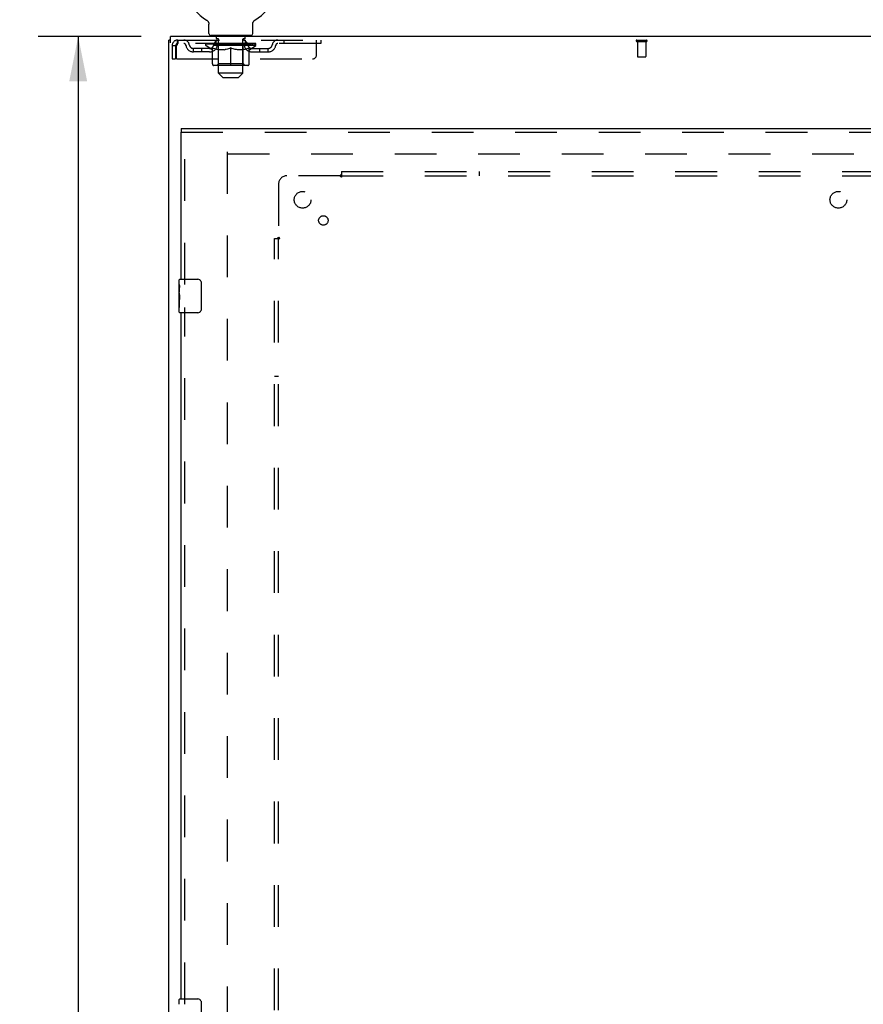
# Model space of a CAD drawing. Header units: inches. Extents: x 0 to 227, y 0 to 147.
# Tile 13 of 26: x 66 to 91, y 66 to 96. Entities that reach past the tile are written whole.
import ezdxf

# ---------------------------------------------------------------- set-up
doc = ezdxf.new("R2010")
doc.units = ezdxf.units.IN
doc.header["$LTSCALE"] = 12.466667
doc.header["$MEASUREMENT"] = 0
doc.linetypes.add('HIDDEN', pattern=[0.2, 0.1, -0.1])
doc.layers.get('0').update_dxf_attribs({"linetype": 'CONTINUOUS'})
for name, color, linetype in [('DEFAULT_2', 8, 'HIDDEN'), ('DIMENSIONS', 7, 'CONTINUOUS'), ('DOOR_ASSEMBLY', 7, 'CONTINUOUS'), ('SUBPANEL', 7, 'CONTINUOUS')]:
    doc.layers.add(name, color=color, linetype=linetype)
doc.styles.get("Standard").update_dxf_attribs({"font": 'arial.ttf'})
doc.dimstyles.new('DIMSTYLE_1', dxfattribs={"dimtxt": 1, "dimasz": 1.333333, "dimexe": 0.09, "dimexo": 0.07, "dimgap": 0.0375, "dimtad": 0, "dimtih": 1, "dimtoh": 1, "dimzin": 4, "dimdsep": 46, "dimtxsty": 'Standard', "dimblk": '_FILLED', "dimblk1": '_FILLED', "dimblk2": '_FILLED', "dimcen": 0.09, "dimadec": 3, "dimazin": 1, "dimtfac": 1, "dimtdec": 3, "dimtofl": 0, "dimtmove": 0, "dimatfit": 3, "dimldrblk": '_FILLED', "dimfxl": 0, "dimtolj": 1, "dimtzin": 4, "dimarcsym": 0})

# ---------------------------------------------------------------- blocks, each defined once
blk = doc.blocks.new('_FILLED')
at = {"color": 0, "linetype": 'ByBlock'}
blk.add_solid([(0, 0), (-1, 0.2), (-1, -0.2)], dxfattribs=at)
blk = doc.blocks.new('*D15')
at = {"layer": 'DIMENSIONS', "color": 2, "linetype": 'Continuous'}
for p, q in [((69.608, 95.128), (66.526, 95.128)), ((67.726, 95.128), (67.726, 54.128)), ((67.726, 11.128), (67.726, 52.128)), ((69.608, 11.128), (66.526, 11.128))]:
    blk.add_line(p, q, dxfattribs=at)
at = {"layer": 'DIMENSIONS', "color": 2, "linetype": 'Continuous', "xscale": 1.3333333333, "yscale": 1.3333333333, "zscale": 1.3333333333}
for p, rotation in [((67.726, 95.128), 90), ((67.726, 11.128), 270)]:
    blk.add_blockref('_FILLED', p, dxfattribs=dict(at, rotation=rotation))
at = {"layer": 'DIMENSIONS', "color": 2, "linetype": 'Continuous', "insert": (67.726, 53.628), "char_height": 1, "width": 3.49442, "attachment_point": 2, "line_spacing_factor": 0.9}
blk.add_mtext('84.00', dxfattribs=at)

msp = doc.modelspace()

# ---------------------------------------------------------------- linework, layer by layer
at = {"color": 7, "linetype": 'Continuous'}
for p, q in [((71.56, 95.619), (71.565, 95.616)), ((71.562, 95.618), (71.561, 95.619)), ((71.565, 95.616), (71.569, 95.614)), ((71.569, 95.614), (71.573, 95.61)), ((71.573, 95.611), (71.577, 95.607)), ((71.577, 95.607), (71.581, 95.604)), ((71.581, 95.604), (71.585, 95.6)), ((71.585, 95.601), (71.589, 95.597)), ((72.978, 95.597), (72.982, 95.601)), ((72.982, 95.6), (72.986, 95.604)), ((72.986, 95.604), (72.99, 95.607)), ((72.99, 95.607), (72.994, 95.611)), ((72.994, 95.61), (72.998, 95.614)), ((72.998, 95.614), (73.002, 95.616)), ((72.998, 95.614), (72.999, 95.614)), ((73.002, 95.616), (73.006, 95.619)), ((73.006, 95.619), (73.005, 95.618)), ((71.589, 95.597), (71.592, 95.593)), ((71.592, 95.593), (71.596, 95.589)), ((71.595, 95.589), (71.599, 95.585)), ((71.599, 95.585), (71.602, 95.581)), ((71.602, 95.581), (71.605, 95.577)), ((71.605, 95.577), (71.608, 95.572)), ((71.608, 95.572), (71.61, 95.568)), ((71.61, 95.568), (71.613, 95.563)), ((71.613, 95.563), (71.615, 95.559)), ((71.615, 95.559), (71.617, 95.554)), ((71.617, 95.554), (71.619, 95.549)), ((71.619, 95.549), (71.621, 95.544)), ((71.621, 95.544), (71.623, 95.539)), ((71.622, 95.539), (71.624, 95.534)), ((71.624, 95.534), (71.625, 95.529)), ((71.625, 95.529), (71.626, 95.524)), ((71.626, 95.524), (71.627, 95.519)), ((71.627, 95.519), (71.628, 95.514)), ((71.628, 95.514), (71.628, 95.509)), ((71.628, 95.509), (71.628, 95.504)), ((71.628, 95.504), (71.628, 95.499)), ((71.628, 95.218), (71.628, 95.499)), ((72.938, 95.503), (72.939, 95.509)), ((72.938, 95.499), (72.938, 95.504)), ((72.938, 95.499), (72.938, 95.503)), ((72.938, 95.218), (72.938, 95.499)), ((72.939, 95.514), (72.94, 95.519)), ((72.939, 95.509), (72.939, 95.514)), ((72.94, 95.519), (72.941, 95.524)), ((72.941, 95.524), (72.942, 95.529)), ((72.942, 95.529), (72.943, 95.534)), ((72.943, 95.534), (72.944, 95.539)), ((72.944, 95.539), (72.946, 95.544)), ((72.946, 95.544), (72.948, 95.549)), ((72.948, 95.549), (72.95, 95.554)), ((72.95, 95.554), (72.952, 95.559)), ((72.952, 95.559), (72.954, 95.563)), ((72.954, 95.563), (72.957, 95.568)), ((72.956, 95.568), (72.959, 95.572)), ((72.959, 95.572), (72.962, 95.577)), ((72.962, 95.577), (72.965, 95.581)), ((72.965, 95.581), (72.968, 95.585)), ((72.968, 95.585), (72.971, 95.589)), ((72.971, 95.589), (72.975, 95.593)), ((72.975, 95.593), (72.978, 95.597)), ((70.481, 95.024), (70.429, 95.024)), ((71.688, 95.128), (71.688, 95.158)), ((72.878, 95.158), (71.688, 95.158)), ((72.878, 95.128), (72.878, 95.158))]:
    msp.add_line(p, q, dxfattribs=at)
at = {"color": 3, "linetype": 'Continuous'}
for p, q in [((70.429, 11.232), (70.429, 95.024)), ((70.481, 94.939), (70.481, 95.128)), ((109.877, 95.128), (70.481, 95.128))]:
    msp.add_line(p, q, dxfattribs=at)
at = {"color": 7, "linetype": 'Continuous'}
for centre, radius, start, end in [((72.283, 96.83), 1.41, 300.818, 239.182), ((71.688, 95.218), 0.06, 180, 270), ((72.878, 95.218), 0.06, 270, 360)]:
    msp.add_arc(centre, radius, start, end, dxfattribs=at)
at = {"layer": 'DEFAULT_2', "color": 8, "linetype": 'HIDDEN'}
for p, q in [((71.56, 95.619), (71.56, 95.619)), ((71.568, 95.614), (71.569, 95.614)), ((73.007, 95.619), (73.006, 95.619)), ((73.006, 95.619), (73.007, 95.619)), ((70.7, 95.024), (70.7, 94.92)), ((70.7, 95.024), (74.971, 95.024)), ((71.846, 94.92), (71.846, 95.024)), ((71.853, 95.068), (71.853, 95.148)), ((71.921, 95.058), (71.863, 95.058)), ((71.918, 94.038), (71.918, 95.048)), ((72.703, 95.058), (72.646, 95.058)), ((72.648, 94.038), (72.648, 95.048)), ((72.713, 95.068), (72.713, 95.148)), ((72.721, 94.92), (72.721, 95.024)), ((73.871, 95.024), (73.871, 94.92)), ((74.846, 94.586), (74.846, 95.024)), ((74.971, 95.024), (74.971, 94.92)), ((84.412, 95.024), (84.696, 95.024)), ((70.533, 94.857), (70.533, 94.461)), ((70.533, 94.857), (70.637, 94.857)), ((70.637, 94.857), (70.637, 94.461)), ((70.667, 94.461), (70.667, 94.857)), ((74.971, 94.92), (70.7, 94.92)), ((71.169, 94.669), (71.169, 94.773)), ((71.652, 94.773), (71.169, 94.773)), ((71.419, 94.669), (71.419, 94.773)), ((71.54, 94.865), (71.54, 94.92)), ((71.726, 94.735), (71.54, 94.865)), ((73.027, 94.865), (71.54, 94.865)), ((71.551, 94.912), (71.551, 94.92)), ((71.562, 94.908), (71.562, 94.912)), ((71.562, 94.908), (73.005, 94.908)), ((71.572, 94.908), (71.572, 94.912)), ((71.573, 94.908), (71.573, 94.912)), ((71.585, 94.912), (71.585, 94.92)), ((71.604, 94.908), (71.604, 94.912)), ((71.606, 94.908), (71.606, 94.912)), ((71.64, 94.912), (71.64, 94.92)), ((71.657, 94.908), (71.657, 94.912)), ((71.66, 94.908), (71.66, 94.912)), ((71.897, 94.912), (71.668, 94.912)), ((71.714, 94.912), (71.714, 94.92)), ((71.715, 94.908), (71.715, 94.912)), ((71.716, 94.908), (71.716, 94.912)), ((71.719, 94.908), (71.719, 94.912)), ((71.726, 94.735), (71.733, 94.735)), ((71.729, 94.908), (71.729, 94.912)), ((71.729, 94.908), (71.729, 94.912)), ((71.733, 94.908), (71.733, 94.912)), ((71.733, 94.31), (71.733, 94.79)), ((71.733, 94.79), (71.768, 94.776)), ((71.736, 94.908), (71.736, 94.913)), ((71.74, 94.908), (71.74, 94.912)), ((71.759, 94.908), (71.759, 94.912)), ((71.802, 94.765), (71.767, 94.776)), ((71.777, 94.908), (71.777, 94.912)), ((71.78, 94.908), (71.78, 94.915)), ((71.835, 94.755), (71.801, 94.765)), ((71.805, 94.908), (71.805, 94.912)), ((71.806, 94.912), (71.806, 94.92)), ((71.817, 94.908), (71.817, 94.912)), ((71.822, 94.908), (71.822, 94.912)), ((71.83, 94.908), (71.83, 94.912)), ((71.868, 94.746), (71.835, 94.755)), ((71.846, 94.908), (71.846, 94.917)), ((71.866, 94.908), (71.866, 94.912)), ((71.901, 94.74), (71.868, 94.746)), ((71.869, 94.908), (71.869, 94.912)), ((71.897, 94.908), (71.897, 94.912)), ((71.934, 94.735), (71.901, 94.74)), ((71.975, 94.912), (71.909, 94.912)), ((71.912, 94.912), (71.912, 94.92)), ((71.917, 94.313), (71.917, 94.862)), ((71.92, 94.908), (71.92, 94.912)), ((71.925, 94.908), (71.925, 94.912)), ((71.932, 94.908), (71.932, 94.918)), ((72.082, 94.735), (71.934, 94.735)), ((71.94, 94.908), (71.94, 94.912)), ((71.951, 94.908), (71.951, 94.912)), ((71.975, 94.908), (71.975, 94.912)), ((72.063, 94.912), (72, 94.912)), ((72.024, 94.908), (72.024, 94.912)), ((72.029, 94.912), (72.029, 94.92)), ((72.034, 94.908), (72.034, 94.912)), ((72.036, 94.908), (72.036, 94.919)), ((72.04, 94.908), (72.04, 94.912)), ((72.049, 94.908), (72.049, 94.912)), ((72.063, 94.908), (72.063, 94.912)), ((72.082, 94.735), (72.115, 94.74)), ((72.157, 94.912), (72.099, 94.912)), ((72.149, 94.746), (72.115, 94.74)), ((72.116, 94.908), (72.116, 94.912)), ((72.182, 94.755), (72.148, 94.746)), ((72.149, 94.912), (72.241, 94.917)), ((72.154, 94.912), (72.154, 94.92)), ((72.155, 94.92), (72.154, 94.92)), ((72.155, 94.912), (72.155, 94.92)), ((72.155, 94.908), (72.155, 94.912)), ((72.157, 94.908), (72.157, 94.912)), ((72.16, 94.908), (72.16, 94.912)), ((72.161, 94.908), (72.161, 94.912)), ((72.215, 94.765), (72.181, 94.755)), ((72.204, 94.912), (72.278, 94.912)), ((72.213, 94.908), (72.213, 94.912)), ((72.249, 94.776), (72.215, 94.765)), ((72.216, 94.912), (72.216, 94.916)), ((72.241, 94.912), (72.241, 94.917)), ((72.283, 94.79), (72.249, 94.776)), ((72.255, 94.908), (72.255, 94.912)), ((72.28, 94.912), (72.28, 94.912)), ((72.28, 94.908), (72.28, 94.912)), ((72.28, 94.908), (72.28, 94.912)), ((72.283, 94.912), (72.283, 94.92)), ((72.283, 94.92), (72.418, 94.912)), ((72.283, 94.267), (72.283, 94.79)), ((72.283, 94.79), (72.318, 94.776)), ((72.286, 94.908), (72.286, 94.912)), ((72.286, 94.912), (72.287, 94.912)), ((72.287, 94.908), (72.287, 94.912)), ((72.312, 94.908), (72.312, 94.912)), ((72.312, 94.912), (72.363, 94.912)), ((72.352, 94.765), (72.318, 94.776)), ((72.386, 94.755), (72.352, 94.765)), ((72.354, 94.908), (72.354, 94.912)), ((72.419, 94.746), (72.385, 94.755)), ((72.406, 94.908), (72.406, 94.912)), ((72.407, 94.908), (72.407, 94.912)), ((72.41, 94.908), (72.41, 94.912)), ((72.41, 94.912), (72.467, 94.912)), ((72.412, 94.912), (72.412, 94.92)), ((72.412, 94.92), (72.413, 94.92)), ((72.412, 94.908), (72.412, 94.912)), ((72.413, 94.912), (72.413, 94.92)), ((72.452, 94.74), (72.418, 94.746)), ((72.451, 94.908), (72.451, 94.912)), ((72.485, 94.735), (72.451, 94.74)), ((72.633, 94.735), (72.485, 94.735)), ((72.504, 94.908), (72.504, 94.912)), ((72.504, 94.912), (72.567, 94.912)), ((72.518, 94.908), (72.518, 94.912)), ((72.527, 94.908), (72.527, 94.912)), ((72.531, 94.908), (72.531, 94.919)), ((72.533, 94.908), (72.533, 94.912)), ((72.538, 94.912), (72.538, 94.92)), ((72.543, 94.908), (72.543, 94.912)), ((72.592, 94.908), (72.592, 94.912)), ((72.592, 94.912), (72.658, 94.912)), ((72.616, 94.908), (72.616, 94.912)), ((72.627, 94.908), (72.627, 94.912)), ((72.633, 94.735), (72.666, 94.74)), ((72.635, 94.908), (72.635, 94.918)), ((72.641, 94.908), (72.641, 94.912)), ((72.647, 94.908), (72.647, 94.912)), ((72.649, 94.313), (72.649, 94.862)), ((72.655, 94.912), (72.655, 94.92)), ((72.699, 94.746), (72.666, 94.74)), ((72.67, 94.908), (72.67, 94.912)), ((72.67, 94.912), (72.899, 94.912)), ((72.698, 94.908), (72.698, 94.912)), ((72.732, 94.755), (72.699, 94.746)), ((72.701, 94.908), (72.701, 94.912)), ((72.721, 94.908), (72.721, 94.917)), ((72.766, 94.765), (72.732, 94.755)), ((72.737, 94.908), (72.737, 94.912)), ((72.745, 94.908), (72.745, 94.912)), ((72.75, 94.908), (72.75, 94.912)), ((72.761, 94.912), (72.761, 94.92)), ((72.761, 94.908), (72.761, 94.912)), ((72.8, 94.776), (72.765, 94.765)), ((72.787, 94.908), (72.787, 94.915)), ((72.79, 94.908), (72.79, 94.912)), ((72.834, 94.79), (72.799, 94.776)), ((72.808, 94.908), (72.808, 94.912)), ((72.827, 94.908), (72.827, 94.912)), ((72.831, 94.908), (72.831, 94.913)), ((72.834, 94.908), (72.834, 94.912)), ((72.834, 94.31), (72.834, 94.79)), ((72.834, 94.735), (72.841, 94.735)), ((72.838, 94.908), (72.838, 94.912)), ((72.838, 94.908), (72.838, 94.912)), ((72.841, 94.735), (73.027, 94.865)), ((72.848, 94.908), (72.848, 94.912)), ((72.851, 94.908), (72.851, 94.912)), ((72.852, 94.908), (72.852, 94.912)), ((72.853, 94.912), (72.853, 94.92)), ((72.907, 94.908), (72.907, 94.912)), ((72.91, 94.908), (72.91, 94.912)), ((72.915, 94.773), (73.398, 94.773)), ((72.927, 94.912), (72.927, 94.92)), ((72.96, 94.908), (72.96, 94.912)), ((72.963, 94.908), (72.963, 94.912)), ((72.982, 94.912), (72.982, 94.92)), ((72.993, 94.908), (72.993, 94.912)), ((72.995, 94.908), (72.995, 94.912)), ((73.005, 94.908), (73.005, 94.912)), ((73.016, 94.912), (73.016, 94.92)), ((73.027, 94.865), (73.027, 94.92)), ((73.148, 94.669), (73.148, 94.773)), ((73.398, 94.669), (73.398, 94.773)), ((84.412, 94.981), (84.696, 94.981)), ((84.43, 94.981), (84.43, 94.534)), ((84.678, 94.981), (84.678, 94.534)), ((70.533, 94.461), (70.637, 94.461)), ((70.667, 94.461), (74.721, 94.461)), ((71.652, 94.669), (71.169, 94.669)), ((72.915, 94.669), (73.398, 94.669)), ((84.44, 94.524), (84.668, 94.524)), ((72.791, 94.267), (71.776, 94.267)), ((71.917, 94.313), (71.871, 94.267)), ((72.649, 94.313), (71.917, 94.313)), ((72.649, 94.313), (72.696, 94.267)), ((72.048, 93.908), (71.918, 94.038)), ((72.648, 94.038), (71.918, 94.038)), ((72.048, 93.908), (72.518, 93.908)), ((72.518, 93.908), (72.648, 94.038)), ((72.179, 91.68), (72.179, 18.576)), ((72.193, 91.628), (106.915, 91.628))]:
    msp.add_line(p, q, dxfattribs=at)
for points in [[(70.7, 95.024), (70.698, 95.023), (70.696, 95.02), (70.693, 95.014), (70.691, 95.007), (70.689, 94.998), (70.686, 94.987), (70.684, 94.975), (70.682, 94.961), (70.679, 94.946), (70.677, 94.929), (70.674, 94.912), (70.672, 94.894), (70.67, 94.876), (70.667, 94.857)], [(70.7, 94.92), (70.698, 94.919), (70.696, 94.918), (70.693, 94.916), (70.691, 94.914), (70.689, 94.91), (70.686, 94.906), (70.684, 94.901), (70.682, 94.896), (70.679, 94.89), (70.677, 94.884), (70.674, 94.878), (70.672, 94.871), (70.67, 94.864), (70.667, 94.857)]]:
    msp.add_lwpolyline(points, dxfattribs=at)
for centre, radius, start, end in [((70.7, 94.857), 0.167, 90, 180), ((70.88, 94.857), 0.167, 8.0716, 90), ((71.941, 94.857), 0.167, 90, 171.9284), ((71.843, 95.148), 0.01, 0, 90), ((71.863, 95.068), 0.01, 180, 270), ((71.908, 95.048), 0.01, 0, 90), ((72.626, 94.857), 0.167, 8.0716, 90), ((72.658, 95.048), 0.01, 90, 180), ((72.703, 95.068), 0.01, 270, 360), ((72.723, 95.148), 0.01, 90, 180), ((73.687, 94.857), 0.167, 90, 171.9284), ((84.412, 95.002), 0.0215, 90, 270), ((84.696, 95.002), 0.0215, 270, 90), ((70.7, 94.857), 0.063, 90, 180), ((70.88, 94.857), 0.0625, 7.9863, 90), ((71.169, 94.898), 0.229, 187.9863, 270), ((71.169, 94.898), 0.125, 188.0716, 270), ((71.652, 94.898), 0.125, 270, 351.9284), ((71.652, 94.898), 0.229, 270, 352.0137), ((71.871, 94.862), 0.0466, 0, 90), ((71.94, 94.857), 0.0625, 90, 172.0137), ((72.626, 94.857), 0.0625, 7.9863, 90), ((72.696, 94.862), 0.0466, 90, 180), ((72.915, 94.898), 0.229, 187.9863, 270), ((72.915, 94.898), 0.125, 188.0716, 270), ((73.398, 94.898), 0.125, 270, 351.9284), ((73.398, 94.898), 0.229, 270, 352.0137), ((73.687, 94.857), 0.0625, 90, 172.0137), ((74.721, 94.586), 0.125, 270, 360), ((84.44, 94.534), 0.01, 180, 270), ((84.668, 94.534), 0.01, 270, 360), ((71.776, 94.31), 0.0434, 180, 270), ((72.791, 94.31), 0.0434, 270, 360)]:
    msp.add_arc(centre, radius, start, end, dxfattribs=at)
for centre, major_axis, ratio, start_param, end_param in [((72.283, 94.92), (0.743, 0.008), 0.059247, 2.966439, 3.140971), ((71.517, 94.906), (0.232, 0), 0.060167, 0.426548, 1.470503), ((72.283, 94.92), (0.744, 0), 0.060167, 3.141593, 3.316126), ((71.517, 94.898), (0.232, 0.002), 0.059247, 1.374323, 1.469882), ((72.283, 94.92), (0.743, 0.015), 0.056515, 2.79136, 2.965893), ((71.488, 94.906), (0.232, 0.002), 0.059247, 0.251393, 1.295349), ((71.568, 94.906), (0.232, -0.002), 0.059247, 0.601702, 1.645657), ((72.283, 94.92), (0.743, -0.008), 0.059247, -2.966439, -2.791906), ((71.568, 94.898), (0.232, 0), 0.060167, 1.549477, 1.645036), ((71.488, 94.898), (0.232, 0.005), 0.056515, 1.199244, 1.294804), ((71.572, 94.901), (0.192, 0.002), 0.059247, 1.051627, 1.625044), ((71.549, 94.901), (0.192, 0.004), 0.056515, 0.876548, 1.449966), ((71.617, 94.901), (0.192, 0), 0.060167, 1.226781, 1.800198), ((72.283, 94.92), (0.743, 0.022), 0.052059, 2.616423, 2.790956), ((71.484, 94.906), (0.232, 0.005), 0.056515, 0.076315, 1.120271), ((71.642, 94.906), (0.232, -0.005), 0.056515, 0.77678, 1.820736), ((72.283, 94.92), (0.743, -0.015), 0.056515, -2.79136, -2.616827), ((71.642, 94.898), (0.232, -0.002), 0.059247, 1.724631, 1.82019), ((71.484, 94.898), (0.232, 0.007), 0.052059, 1.024308, 1.119867), ((71.548, 94.901), (0.192, 0.006), 0.052059, 0.701611, 1.275029), ((71.682, 94.901), (0.192, -0.002), 0.059247, 1.401935, 1.975352), ((72.283, 94.92), (0.743, 0.029), 0.046022, 2.441677, 2.61621), ((71.735, 94.906), (0.232, -0.007), 0.052059, 0.951717, 1.995673), ((72.283, 94.92), (0.743, -0.022), 0.052059, -2.616423, -2.441891), ((71.504, 94.906), (0.232, 0.007), 0.052059, -0.098622, 0.945334), ((71.735, 94.898), (0.232, -0.005), 0.056515, 1.899709, 1.995269), ((71.504, 94.898), (0.232, 0.009), 0.046022, 0.849561, 0.945121), ((71.57, 94.901), (0.192, 0.007), 0.046022, 0.526865, 1.100283), ((71.765, 94.901), (0.192, -0.004), 0.056515, 1.577013, 2.150431), ((72.283, 94.92), (0.743, 0.034), 0.038593, 2.267147, 2.44168), ((71.844, 94.906), (0.232, -0.009), 0.046022, 1.126463, 2.170419), ((71.548, 94.906), (0.232, 0.009), 0.046022, -0.273368, 0.770588), ((72.283, 94.92), (0.743, -0.029), 0.046022, -2.441677, -2.267144), ((71.844, 94.898), (0.232, -0.007), 0.052059, 2.074646, 2.170205), ((71.548, 94.898), (0.232, 0.011), 0.038593, 0.675031, 0.77059), ((71.613, 94.901), (0.192, 0.009), 0.038593, 0.352335, 0.925752), ((71.864, 94.901), (0.192, -0.006), 0.052059, 1.75195, 2.325367), ((72.283, 94.92), (0.743, 0.039), 0.030002, 2.09283, 2.267363), ((71.967, 94.906), (0.232, -0.011), 0.038593, 1.300994, 2.344949), ((71.614, 94.906), (0.232, 0.011), 0.038593, -0.447899, 0.596057), ((72.283, 94.92), (0.743, -0.034), 0.038593, -2.267147, -2.092614), ((71.967, 94.898), (0.232, -0.009), 0.046022, 2.249392, 2.344952), ((71.614, 94.898), (0.232, 0.012), 0.030002, 0.500714, 0.596274), ((71.677, 94.901), (0.192, 0.01), 0.030002, 0.178018, 0.751436), ((71.976, 94.901), (0.192, -0.007), 0.046022, 1.926696, 2.500114), ((71.7, 94.906), (0.232, 0.012), 0.030002, -0.622215, 0.421741), ((72.283, 94.92), (0.743, 0.042), 0.020513, 1.918702, 2.093235), ((72.1, 94.906), (0.232, -0.012), 0.030002, 1.47531, 2.519266), ((72.283, 94.92), (0.743, -0.039), 0.030002, -2.09283, -1.918297), ((72.1, 94.898), (0.232, -0.011), 0.038593, 2.423923, 2.519482), ((71.7, 94.898), (0.232, 0.013), 0.020513, 0.326586, 0.422146), ((71.759, 94.901), (0.192, 0.011), 0.020513, 0.00389, 0.577307), ((72.097, 94.901), (0.192, -0.009), 0.038593, 2.101227, 2.674644), ((71.804, 94.906), (0.232, 0.013), 0.020513, -0.796343, 0.247613), ((72.283, 94.92), (0.743, 0.044), 0.010411, 1.744712, 1.919245), ((72.238, 94.906), (0.232, -0.013), 0.020513, 1.649438, 2.693394), ((72.283, 94.92), (0.743, -0.042), 0.020513, -1.918702, -1.744169), ((72.238, 94.898), (0.232, -0.012), 0.030002, 2.598239, 2.693799), ((71.804, 94.898), (0.232, 0.014), 0.010411, 0.152596, 0.248156), ((71.857, 94.901), (0.192, 0.011), 0.010411, 6.113086, 6.686503), ((72.224, 94.901), (0.192, -0.01), 0.030002, 2.275543, 2.848961), ((71.923, 94.906), (0.232, 0.014), 0.010411, -0.970333, -0.000837), ((72.377, 94.906), (0.232, -0.014), 0.010411, 1.823428, 2.867384), ((72.283, 94.92), (0.743, -0.044), 0.010411, -1.744712, -1.570179), ((72.377, 94.898), (0.232, -0.013), 0.020513, 2.772368, 2.867927), ((72.352, 94.901), (0.192, -0.011), 0.020513, 2.449671, 3.023089), ((72.189, 94.906), (0.232, 0.014), 0.010411, 0.274209, 1.318165), ((72.088, 94.901), (0.192, 0.011), 0.010411, -0.000381, 0.517932), ((72.053, 94.898), (0.232, 0.014), 0.010411, 0.195236, 0.407198), ((72.283, 94.92), (0.743, 0.044), 0.010411, -1.579123, -1.39688), ((72.514, 94.898), (0.232, -0.014), 0.010411, 2.946357, 3.041917), ((72.479, 94.901), (0.192, -0.011), 0.010411, 2.623661, 3.142044), ((72.329, 94.906), (0.232, 0.013), 0.020513, 0.448199, 1.492154), ((72.215, 94.901), (0.192, 0.011), 0.020513, 0.118504, 0.691921), ((72.189, 94.898), (0.232, 0.013), 0.020513, 0.273666, 0.369225), ((72.644, 94.906), (0.232, -0.014), 0.010411, -3.140756, -2.17126), ((72.283, 94.92), (0.743, 0.042), 0.020513, -1.397424, -1.222891), ((72.283, 94.92), (0.743, -0.044), 0.010411, 1.222347, 1.39688), ((72.467, 94.906), (0.232, 0.012), 0.030002, 0.622327, 1.666283), ((72.343, 94.901), (0.192, 0.01), 0.030002, 0.292632, 0.86605), ((72.71, 94.901), (0.192, -0.011), 0.010411, 2.738275, 3.311692), ((72.762, 94.906), (0.232, -0.013), 0.020513, 2.89398, 3.937936), ((72.329, 94.898), (0.232, 0.012), 0.030002, 0.447794, 0.543354), ((72.762, 94.898), (0.232, -0.014), 0.010411, 2.893437, 2.988996), ((72.6, 94.906), (0.232, 0.011), 0.038593, 0.796643, 1.840599), ((72.283, 94.92), (0.743, 0.039), 0.030002, -1.223295, -1.048762), ((72.283, 94.92), (0.743, -0.042), 0.020513, 1.048358, 1.222891), ((72.47, 94.901), (0.192, 0.009), 0.038593, 0.466948, 1.040366), ((72.808, 94.901), (0.192, -0.011), 0.020513, 2.564285, 3.137703), ((72.867, 94.906), (0.232, -0.012), 0.030002, 2.719852, 3.763807), ((72.722, 94.906), (0.232, 0.009), 0.046022, 0.971174, 2.01513), ((72.467, 94.898), (0.232, 0.011), 0.038593, 0.62211, 0.71767), ((72.867, 94.898), (0.232, -0.013), 0.020513, 2.719447, 2.815007), ((72.283, 94.92), (0.743, 0.034), 0.038593, -1.048979, -0.874446), ((72.283, 94.92), (0.743, -0.039), 0.030002, 0.874229, 1.048762), ((72.591, 94.901), (0.192, 0.007), 0.046022, 0.641479, 1.214897), ((72.832, 94.906), (0.232, 0.007), 0.052059, 1.14592, 2.189876), ((72.89, 94.901), (0.192, -0.01), 0.030002, 2.390157, 2.963574), ((72.953, 94.906), (0.232, -0.011), 0.038593, 2.545535, 3.589491), ((72.703, 94.901), (0.192, 0.006), 0.052059, 0.816225, 1.389643), ((72.6, 94.898), (0.232, 0.009), 0.046022, 0.796641, 0.892201), ((72.953, 94.898), (0.232, -0.012), 0.030002, 2.545319, 2.640878), ((72.925, 94.906), (0.232, 0.005), 0.056515, 1.320857, 2.364813), ((72.283, 94.92), (0.743, 0.029), 0.046022, -0.874448, -0.699915), ((72.283, 94.92), (0.743, -0.034), 0.038593, 0.699913, 0.874446), ((72.954, 94.901), (0.192, -0.009), 0.038593, 2.21584, 2.789258), ((73.019, 94.906), (0.232, -0.009), 0.046022, 2.371005, 3.41496), ((72.802, 94.901), (0.192, 0.004), 0.056515, 0.991162, 1.564579), ((72.998, 94.906), (0.232, 0.002), 0.059247, 1.495935, 2.539891), ((73.063, 94.906), (0.232, -0.007), 0.052059, 2.196258, 3.240214), ((72.997, 94.901), (0.192, -0.007), 0.046022, 2.04131, 2.614727), ((72.722, 94.898), (0.232, 0.007), 0.052059, 0.971387, 1.066947), ((73.019, 94.898), (0.232, -0.011), 0.038593, 2.371002, 2.466562), ((73.05, 94.906), (0.232, 0), 0.060167, 1.671089, 2.715045), ((73.083, 94.906), (0.232, -0.005), 0.056515, 2.021322, 3.065278), ((72.885, 94.901), (0.192, 0.002), 0.059247, 1.16624, 1.739658), ((72.283, 94.92), (0.743, 0.022), 0.052059, -0.699702, -0.525169), ((72.283, 94.92), (0.743, -0.029), 0.046022, 0.525382, 0.699915), ((73.079, 94.906), (0.232, -0.002), 0.059247, 1.846243, 2.890199), ((73.018, 94.901), (0.192, -0.006), 0.052059, 1.866564, 2.439981), ((72.95, 94.901), (0.192, 0), 0.060167, 1.341394, 1.914812), ((73.018, 94.901), (0.192, -0.004), 0.056515, 1.691627, 2.265045), ((72.994, 94.901), (0.192, -0.002), 0.059247, 1.516549, 2.089966), ((72.832, 94.898), (0.232, 0.005), 0.056515, 1.146324, 1.241883), ((73.063, 94.898), (0.232, -0.009), 0.046022, 2.196472, 2.292031), ((72.283, 94.92), (0.743, 0.015), 0.056515, -0.524765, -0.350233), ((72.283, 94.92), (0.743, -0.022), 0.052059, 0.350636, 0.525169), ((72.925, 94.898), (0.232, 0.002), 0.059247, 1.321402, 1.416962), ((73.083, 94.898), (0.232, -0.007), 0.052059, 2.021726, 2.117285), ((72.283, 94.92), (0.743, 0.008), 0.059247, -0.349687, -0.175154), ((72.283, 94.92), (0.743, -0.015), 0.056515, 0.1757, 0.350233), ((72.998, 94.898), (0.232, 0), 0.060167, 1.496556, 1.592116), ((73.079, 94.898), (0.232, -0.005), 0.056515, 1.846789, 1.942348), ((73.05, 94.898), (0.232, -0.002), 0.059247, 1.67171, 1.76727), ((72.283, 94.92), (0.744, 0), 0.060167, -0.174533, 0), ((72.283, 94.92), (0.743, -0.008), 0.059247, 0.000621, 0.175154)]:
    msp.add_ellipse(centre, major_axis=major_axis, ratio=ratio, start_param=start_param, end_param=end_param, dxfattribs=at)
at = {"layer": 'DOOR_ASSEMBLY', "color": 7, "linetype": 'Continuous'}
for p, q in [((70.804, 92.378), (70.804, 92.274)), ((70.744, 87.717), (70.744, 87.863)), ((70.744, 87.459), (70.744, 87.716)), ((70.75, 87.661), (70.744, 87.661)), ((70.759, 87.878), (71.299, 87.878)), ((71.399, 87.778), (71.399, 86.978)), ((70.744, 87.493), (70.751, 87.493)), ((70.744, 86.893), (70.744, 87.457)), ((70.746, 87.43), (70.744, 87.43)), ((70.746, 87.432), (70.748, 87.41)), ((70.751, 87.493), (70.751, 87.629)), ((70.744, 87.298), (70.75, 87.298)), ((70.744, 87.262), (70.751, 87.262)), ((70.744, 87.2), (70.751, 87.2)), ((70.751, 87.032), (70.751, 87.262)), ((70.744, 87.032), (70.751, 87.032)), ((71.299, 86.878), (70.759, 86.878)), ((70.744, 66.217), (70.744, 66.363)), ((70.759, 66.378), (71.299, 66.378)), ((71.399, 66.278), (71.399, 65.478))]:
    msp.add_line(p, q, dxfattribs=at)
at = {"layer": 'DOOR_ASSEMBLY', "color": 3, "linetype": 'Continuous'}
for p, q in [((70.804, 92.378), (107.742, 92.378)), ((70.804, 87.878), (70.804, 92.274)), ((70.804, 66.378), (70.804, 86.878))]:
    msp.add_line(p, q, dxfattribs=at)
at = {"layer": 'DOOR_ASSEMBLY', "color": 8, "linetype": 'HIDDEN'}
for p, q in [((70.804, 92.274), (107.742, 92.274)), ((70.908, 87.723), (70.908, 92.274)), ((70.908, 66.223), (70.908, 87.033))]:
    msp.add_line(p, q, dxfattribs=at)
at = {"layer": 'DOOR_ASSEMBLY', "color": 7, "linetype": 'Continuous'}
for points in [[(70.744, 87.717), (70.745, 87.713), (70.745, 87.709), (70.746, 87.703), (70.747, 87.69)], [(70.747, 87.69), (70.748, 87.683), (70.749, 87.674), (70.75, 87.666)], [(70.75, 87.666), (70.75, 87.657), (70.751, 87.648), (70.751, 87.639), (70.751, 87.629)], [(71.393, 87.814), (71.395, 87.808), (71.396, 87.802), (71.398, 87.796), (71.399, 87.79), (71.399, 87.784), (71.399, 87.778)], [(70.744, 87.459), (70.745, 87.451), (70.745, 87.442), (70.746, 87.432)], [(70.748, 87.41), (70.749, 87.398), (70.75, 87.386), (70.75, 87.374), (70.751, 87.361), (70.751, 87.349), (70.751, 87.336), (70.751, 87.323), (70.751, 87.31), (70.75, 87.298), (70.75, 87.285), (70.749, 87.273)], [(71.399, 86.978), (71.399, 86.972), (71.399, 86.965), (71.398, 86.959), (71.396, 86.953), (71.395, 86.947), (71.393, 86.942)], [(71.393, 66.314), (71.395, 66.308), (71.396, 66.302), (71.398, 66.296), (71.399, 66.29), (71.399, 66.284), (71.399, 66.278)]]:
    msp.add_lwpolyline(points, dxfattribs=at)
for centre, radius, start, end in [((70.759, 87.863), 0.015, 90, 180), ((71.299, 87.778), 0.1, 21.1999, 90), ((70.759, 86.893), 0.015, 180, 270), ((71.299, 86.978), 0.1, 270, 338.7946), ((70.759, 66.363), 0.015, 90, 180), ((71.299, 66.278), 0.1, 21.1999, 90)]:
    msp.add_arc(centre, radius, start, end, dxfattribs=at)
msp.add_ellipse((71.007, 87.294), major_axis=(0.263, 0), ratio=0.432808, start_param=3.141593, end_param=3.321581, dxfattribs=at)
at = {"layer": 'SUBPANEL', "color": 8, "linetype": 'HIDDEN'}
for p, q in [((75.55, 90.972), (73.961, 90.972)), ((75.569, 90.99), (75.562, 90.984)), ((75.586, 91.097), (75.586, 91.01)), ((75.586, 91.097), (105.273, 91.097)), ((75.586, 91.01), (75.586, 90.931)), ((75.586, 90.972), (105.273, 90.972)), ((79.711, 90.972), (79.711, 91.097)), ((73.711, 90.722), (73.711, 89.132)), ((73.586, 21.159), (73.586, 89.097)), ((73.586, 89.097), (73.672, 89.097)), ((73.672, 89.097), (73.752, 89.097)), ((73.711, 21.159), (73.711, 89.097)), ((73.711, 84.972), (73.586, 84.972))]:
    msp.add_line(p, q, dxfattribs=at)
for points in [[(75.562, 90.984), (75.56, 90.982), (75.558, 90.98), (75.557, 90.978), (75.555, 90.976), (75.553, 90.975), (75.552, 90.973), (75.55, 90.972)], [(75.563, 90.952), (75.56, 90.957), (75.559, 90.959), (75.558, 90.962), (75.556, 90.964), (75.555, 90.966), (75.553, 90.968), (75.552, 90.97), (75.55, 90.972)], [(75.586, 90.931), (75.584, 90.931), (75.582, 90.932), (75.581, 90.933), (75.579, 90.934), (75.577, 90.935), (75.576, 90.936), (75.574, 90.938), (75.573, 90.939), (75.571, 90.941), (75.57, 90.942), (75.569, 90.944), (75.567, 90.946), (75.566, 90.948), (75.565, 90.95), (75.563, 90.952)], [(75.586, 91.01), (75.584, 91.008), (75.582, 91.006), (75.581, 91.004), (75.579, 91.002), (75.578, 91), (75.576, 90.998), (75.575, 90.997), (75.573, 90.995), (75.572, 90.993), (75.57, 90.992), (75.569, 90.99)], [(73.692, 89.114), (73.698, 89.12), (73.7, 89.122), (73.702, 89.124), (73.704, 89.126), (73.706, 89.127), (73.708, 89.129), (73.709, 89.131), (73.711, 89.132)], [(73.725, 89.122), (73.723, 89.123), (73.721, 89.125), (73.718, 89.126), (73.716, 89.128), (73.714, 89.129), (73.712, 89.131), (73.711, 89.132)], [(73.672, 89.097), (73.674, 89.098), (73.676, 89.1), (73.678, 89.101), (73.68, 89.103), (73.682, 89.104), (73.684, 89.106), (73.686, 89.108), (73.687, 89.109), (73.689, 89.111), (73.69, 89.112), (73.692, 89.114)], [(73.752, 89.097), (73.751, 89.098), (73.75, 89.1), (73.749, 89.102), (73.748, 89.103), (73.747, 89.105), (73.746, 89.106), (73.745, 89.108), (73.743, 89.109), (73.742, 89.111), (73.74, 89.112), (73.738, 89.114), (73.736, 89.115), (73.734, 89.116), (73.732, 89.118), (73.73, 89.119), (73.725, 89.122)]]:
    msp.add_lwpolyline(points, dxfattribs=at)
for centre, radius in [((74.429, 90.253), 0.25), ((90.429, 90.253), 0.25), ((75.048, 89.634), 0.141)]:
    msp.add_circle(centre, radius, dxfattribs=at)
msp.add_arc((73.961, 90.722), 0.25, 90, 180, dxfattribs=at)

# ---------------------------------------------------------------- dimensions: what is measured, and where the dimension line sits
at = {"layer": 'DIMENSIONS', "color": 2, "linetype": 'Continuous'}
dim = msp.add_linear_dim(base=(67.726, 11.128), p1=(69.678, 95.128), p2=(69.678, 11.128), angle=270, dimstyle='DIMSTYLE_1', dxfattribs=at)
dim.commit()
dim.dimension.update_dxf_attribs({"geometry": '*D15', "text_midpoint": (67.72, 53.122), "dimtype": 160})

doc.saveas('drawing.dxf')
